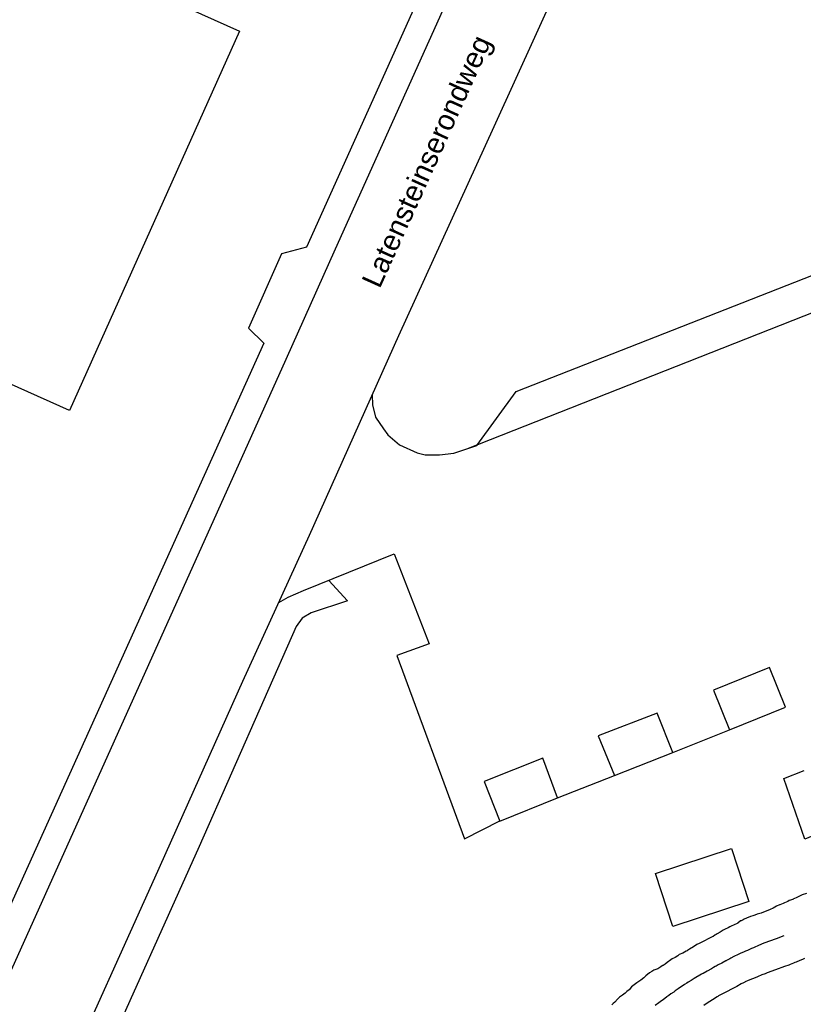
# Model space of a CAD drawing. Extents: x 158343 to 162498, y 431347 to 434500.
# Tile 200 of 248: x 159487 to 159545, y 434158 to 434230. Entities that reach past the tile are written whole.
import ezdxf

# ---------------------------------------------------------------- set-up
doc = ezdxf.new("R2010")
doc.units = 0
doc.header["$LTSCALE"] = 10
doc.header["$MEASUREMENT"] = 0
for name, color, linetype in [('000_arcering', 8, 'CONTINUOUS'), ('44_plafonds', 8, 'CONTINUOUS'), ('47_binneninrichting', 8, 'CONTINUOUS'), ('def. con-hoogtelijn (index)', 8, 'CONTINUOUS'), ('STRNM', 7, 'CONTINUOUS')]:
    doc.layers.add(name, color=color, linetype=linetype)
doc.styles.add('Style-STANDARD', font='arial.ttf')

# ---------------------------------------------------------------- blocks, each defined once
blk = doc.blocks.new('bestaande hoogtelijnen')
at = {"layer": 'def. con-hoogtelijn (index)'}
for p, q in [((-123.891, 98.761), (-124.157, 98.669)), ((-123.891, 98.761), (-124.157, 98.669)), ((-123.881, 98.766), (-123.891, 98.761)), ((-123.881, 98.766), (-123.891, 98.761)), ((-123.633, 98.868), (-123.881, 98.766)), ((-123.633, 98.868), (-123.881, 98.766)), ((-123.492, 98.956), (-123.633, 98.868)), ((-123.492, 98.956), (-123.633, 98.868)), ((-123.383, 98.997), (-123.492, 98.956)), ((-123.383, 98.997), (-123.492, 98.956)), ((-123.201, 99.091), (-123.383, 98.997)), ((-123.201, 99.091), (-123.383, 98.997)), ((-122.88, 99.2), (-123.201, 99.091)), ((-122.88, 99.2), (-123.201, 99.091)), ((-125.531, 98.019), (-126.206, 97.763)), ((-125.531, 98.019), (-126.206, 97.763)), ((-125.317, 98.128), (-125.531, 98.019)), ((-125.317, 98.128), (-125.531, 98.019)), ((-125.078, 98.258), (-125.317, 98.128)), ((-125.078, 98.258), (-125.317, 98.128)), ((-124.849, 98.355), (-125.078, 98.258)), ((-124.849, 98.355), (-125.078, 98.258)), ((-124.836, 98.363), (-124.849, 98.355)), ((-124.836, 98.363), (-124.849, 98.355)), ((-124.589, 98.463), (-124.836, 98.363)), ((-124.589, 98.463), (-124.836, 98.363)), ((-124.492, 98.502), (-124.589, 98.463)), ((-124.492, 98.502), (-124.589, 98.463)), ((-124.249, 98.609), (-124.492, 98.502)), ((-124.249, 98.609), (-124.492, 98.502)), ((-124.157, 98.669), (-124.249, 98.609)), ((-124.157, 98.669), (-124.249, 98.609)), ((-127.447, 97.301), (-127.509, 97.274)), ((-127.447, 97.301), (-127.509, 97.274)), ((-127.264, 97.379), (-127.447, 97.301)), ((-127.264, 97.379), (-127.447, 97.301)), ((-126.98, 97.507), (-127.264, 97.379)), ((-126.98, 97.507), (-127.264, 97.379)), ((-126.807, 97.548), (-126.98, 97.507)), ((-126.807, 97.548), (-126.98, 97.507)), ((-126.664, 97.595), (-126.807, 97.548)), ((-126.664, 97.595), (-126.807, 97.548)), ((-126.492, 97.667), (-126.664, 97.595)), ((-126.492, 97.667), (-126.664, 97.595)), ((-126.206, 97.763), (-126.492, 97.667)), ((-126.206, 97.763), (-126.492, 97.667)), ((-128.821, 96.587), (-128.989, 96.516)), ((-128.821, 96.587), (-128.989, 96.516)), ((-128.622, 96.687), (-128.821, 96.587)), ((-128.622, 96.687), (-128.821, 96.587)), ((-128.492, 96.754), (-128.622, 96.687)), ((-128.492, 96.754), (-128.622, 96.687)), ((-128.355, 96.818), (-128.492, 96.754)), ((-128.355, 96.818), (-128.492, 96.754)), ((-128.228, 96.882), (-128.355, 96.818)), ((-128.228, 96.882), (-128.355, 96.818)), ((-127.917, 97.019), (-128.228, 96.882)), ((-127.917, 97.019), (-128.228, 96.882)), ((-127.707, 97.182), (-127.917, 97.019)), ((-127.707, 97.182), (-127.917, 97.019)), ((-127.673, 97.2), (-127.707, 97.182)), ((-127.673, 97.2), (-127.707, 97.182)), ((-127.509, 97.274), (-127.673, 97.2)), ((-127.509, 97.274), (-127.673, 97.2)), ((-130.063, 95.866), (-130.339, 95.738)), ((-130.063, 95.866), (-130.339, 95.738)), ((-129.772, 96.019), (-130.063, 95.866)), ((-129.772, 96.019), (-130.063, 95.866)), ((-129.737, 96.04), (-129.772, 96.019)), ((-129.737, 96.04), (-129.772, 96.019)), ((-129.716, 96.05), (-129.737, 96.04)), ((-129.716, 96.05), (-129.737, 96.04)), ((-129.592, 96.15), (-129.716, 96.05)), ((-129.592, 96.15), (-129.716, 96.05)), ((-129.492, 96.2), (-129.592, 96.15)), ((-129.492, 96.2), (-129.592, 96.15)), ((-129.423, 96.237), (-129.492, 96.2)), ((-129.423, 96.237), (-129.492, 96.2)), ((-129.19, 96.367), (-129.423, 96.237)), ((-129.19, 96.367), (-129.423, 96.237)), ((-128.989, 96.516), (-129.19, 96.367)), ((-128.989, 96.516), (-129.19, 96.367)), ((-125.101, 95.872), (-125.992, 95.556)), ((-125.101, 95.872), (-125.992, 95.556)), ((-125.101, 95.872), (-125.992, 95.556)), ((-124.529, 96.089), (-125.101, 95.872)), ((-124.529, 96.089), (-125.101, 95.872)), ((-124.529, 96.089), (-125.101, 95.872)), ((-131.16, 95.281), (-131.444, 95.113)), ((-131.16, 95.281), (-131.444, 95.113)), ((-130.894, 95.453), (-131.16, 95.281)), ((-130.894, 95.453), (-131.16, 95.281)), ((-130.726, 95.543), (-130.894, 95.453)), ((-130.726, 95.543), (-130.894, 95.453)), ((-130.492, 95.65), (-130.726, 95.543)), ((-130.492, 95.65), (-130.726, 95.543)), ((-130.339, 95.738), (-130.492, 95.65)), ((-130.339, 95.738), (-130.492, 95.65)), ((-126.896, 95.167), (-127.207, 95.031)), ((-126.896, 95.167), (-127.207, 95.031)), ((-126.896, 95.167), (-127.207, 95.031)), ((-126.75, 95.224), (-126.896, 95.167)), ((-126.75, 95.224), (-126.896, 95.167)), ((-126.75, 95.224), (-126.896, 95.167)), ((-126.715, 95.242), (-126.75, 95.224)), ((-126.715, 95.242), (-126.75, 95.224)), ((-126.715, 95.242), (-126.75, 95.224)), ((-126.653, 95.269), (-126.715, 95.242)), ((-126.653, 95.269), (-126.715, 95.242)), ((-126.653, 95.269), (-126.715, 95.242)), ((-126.447, 95.356), (-126.653, 95.269)), ((-126.447, 95.356), (-126.653, 95.269)), ((-126.447, 95.356), (-126.653, 95.269)), ((-126.164, 95.484), (-126.447, 95.356)), ((-126.164, 95.484), (-126.447, 95.356)), ((-126.164, 95.484), (-126.447, 95.356)), ((-125.992, 95.556), (-126.164, 95.484)), ((-125.992, 95.556), (-126.164, 95.484)), ((-125.992, 95.556), (-126.164, 95.484)), ((-132.702, 94.408), (-132.813, 94.34)), ((-132.702, 94.408), (-132.813, 94.34)), ((-132.492, 94.512), (-132.702, 94.408)), ((-132.492, 94.512), (-132.702, 94.408)), ((-132.296, 94.635), (-132.492, 94.512)), ((-132.296, 94.635), (-132.492, 94.512)), ((-132.194, 94.721), (-132.296, 94.635)), ((-132.194, 94.721), (-132.296, 94.635)), ((-131.937, 94.822), (-132.194, 94.721)), ((-131.937, 94.822), (-132.194, 94.721)), ((-131.694, 94.958), (-131.937, 94.822)), ((-131.694, 94.958), (-131.937, 94.822)), ((-131.616, 95.002), (-131.694, 94.958)), ((-131.616, 95.002), (-131.694, 94.958)), ((-131.585, 95.019), (-131.616, 95.002)), ((-131.585, 95.019), (-131.616, 95.002)), ((-131.444, 95.113), (-131.585, 95.019)), ((-131.444, 95.113), (-131.585, 95.019)), ((-128.492, 94.408), (-128.726, 94.284)), ((-128.492, 94.408), (-128.726, 94.284)), ((-128.492, 94.408), (-128.726, 94.284)), ((-128.423, 94.446), (-128.492, 94.408)), ((-128.423, 94.446), (-128.492, 94.408)), ((-128.423, 94.446), (-128.492, 94.408)), ((-128.19, 94.575), (-128.423, 94.446)), ((-128.19, 94.575), (-128.423, 94.446)), ((-128.19, 94.575), (-128.423, 94.446)), ((-127.884, 94.717), (-128.19, 94.575)), ((-127.884, 94.717), (-128.19, 94.575)), ((-127.884, 94.717), (-128.19, 94.575)), ((-127.686, 94.818), (-127.884, 94.717)), ((-127.686, 94.818), (-127.884, 94.717)), ((-127.686, 94.818), (-127.884, 94.717)), ((-127.492, 94.906), (-127.686, 94.818)), ((-127.492, 94.906), (-127.686, 94.818)), ((-127.492, 94.906), (-127.686, 94.818)), ((-127.355, 94.97), (-127.492, 94.906)), ((-127.355, 94.97), (-127.492, 94.906)), ((-127.355, 94.97), (-127.492, 94.906)), ((-127.207, 95.031), (-127.355, 94.97)), ((-127.207, 95.031), (-127.355, 94.97)), ((-127.207, 95.031), (-127.355, 94.97)), ((-123.024, 94.426), (-123.185, 94.361)), ((-123.024, 94.426), (-123.185, 94.361)), ((-133.748, 93.688), (-134.049, 93.576)), ((-133.748, 93.688), (-134.049, 93.576)), ((-133.535, 93.83), (-133.748, 93.688)), ((-133.535, 93.83), (-133.748, 93.688)), ((-133.449, 93.889), (-133.535, 93.83)), ((-133.449, 93.889), (-133.535, 93.83)), ((-133.406, 93.909), (-133.449, 93.889)), ((-133.406, 93.909), (-133.449, 93.889)), ((-133.365, 93.932), (-133.406, 93.909)), ((-133.365, 93.932), (-133.406, 93.909)), ((-133.225, 94.019), (-133.365, 93.932)), ((-133.225, 94.019), (-133.365, 93.932)), ((-133.063, 94.131), (-133.225, 94.019)), ((-133.063, 94.131), (-133.225, 94.019)), ((-132.813, 94.34), (-133.063, 94.131)), ((-132.813, 94.34), (-133.063, 94.131)), ((-129.843, 93.687), (-130.16, 93.51)), ((-129.843, 93.687), (-130.16, 93.51)), ((-129.843, 93.687), (-130.16, 93.51)), ((-129.675, 93.777), (-129.843, 93.687)), ((-129.675, 93.777), (-129.843, 93.687)), ((-129.675, 93.777), (-129.843, 93.687)), ((-129.555, 93.841), (-129.675, 93.777)), ((-129.555, 93.841), (-129.675, 93.777)), ((-129.555, 93.841), (-129.675, 93.777)), ((-129.492, 93.875), (-129.555, 93.841)), ((-129.492, 93.875), (-129.555, 93.841)), ((-129.492, 93.875), (-129.555, 93.841)), ((-129.339, 93.964), (-129.492, 93.875)), ((-129.339, 93.964), (-129.492, 93.875)), ((-129.339, 93.964), (-129.492, 93.875)), ((-129.073, 94.1), (-129.339, 93.964)), ((-129.073, 94.1), (-129.339, 93.964)), ((-129.073, 94.1), (-129.339, 93.964)), ((-128.782, 94.252), (-129.073, 94.1)), ((-128.782, 94.252), (-129.073, 94.1)), ((-128.782, 94.252), (-129.073, 94.1)), ((-128.747, 94.273), (-128.782, 94.252)), ((-128.747, 94.273), (-128.782, 94.252)), ((-128.747, 94.273), (-128.782, 94.252)), ((-128.726, 94.284), (-128.747, 94.273)), ((-128.726, 94.284), (-128.747, 94.273)), ((-128.726, 94.284), (-128.747, 94.273)), ((-124.485, 93.851), (-125.153, 93.614)), ((-124.485, 93.851), (-125.153, 93.614)), ((-124.178, 93.954), (-124.485, 93.851)), ((-124.178, 93.954), (-124.485, 93.851)), ((-124.074, 93.993), (-124.178, 93.954)), ((-124.074, 93.993), (-124.178, 93.954)), ((-123.837, 94.088), (-124.074, 93.993)), ((-123.837, 94.088), (-124.074, 93.993)), ((-123.727, 94.129), (-123.837, 94.088)), ((-123.727, 94.129), (-123.837, 94.088)), ((-123.645, 94.16), (-123.727, 94.129)), ((-123.645, 94.16), (-123.727, 94.129)), ((-123.367, 94.281), (-123.645, 94.16)), ((-123.367, 94.281), (-123.645, 94.16)), ((-123.185, 94.361), (-123.367, 94.281)), ((-123.185, 94.361), (-123.367, 94.281)), ((-134.789, 93.01), (-134.992, 92.853)), ((-134.789, 93.01), (-134.992, 92.853)), ((-134.784, 93.014), (-134.789, 93.01)), ((-134.784, 93.014), (-134.789, 93.01)), ((-134.777, 93.019), (-134.784, 93.014)), ((-134.777, 93.019), (-134.784, 93.014)), ((-134.632, 93.17), (-134.777, 93.019)), ((-134.632, 93.17), (-134.777, 93.019)), ((-134.356, 93.382), (-134.632, 93.17)), ((-134.356, 93.382), (-134.632, 93.17)), ((-134.205, 93.47), (-134.356, 93.382)), ((-134.205, 93.47), (-134.356, 93.382)), ((-134.049, 93.576), (-134.205, 93.47)), ((-134.049, 93.576), (-134.205, 93.47)), ((-131.087, 92.958), (-131.329, 92.822)), ((-131.087, 92.958), (-131.329, 92.822)), ((-131.087, 92.958), (-131.329, 92.822)), ((-130.553, 93.281), (-131.087, 92.958)), ((-130.553, 93.281), (-131.087, 92.958)), ((-130.553, 93.281), (-131.087, 92.958)), ((-130.475, 93.326), (-130.553, 93.281)), ((-130.475, 93.326), (-130.553, 93.281)), ((-130.475, 93.326), (-130.553, 93.281)), ((-130.444, 93.342), (-130.475, 93.326)), ((-130.444, 93.342), (-130.475, 93.326)), ((-130.444, 93.342), (-130.475, 93.326)), ((-130.16, 93.51), (-130.444, 93.342)), ((-130.16, 93.51), (-130.444, 93.342)), ((-130.16, 93.51), (-130.444, 93.342)), ((-126.512, 93.072), (-127.137, 92.823)), ((-126.512, 93.072), (-127.137, 92.823)), ((-126.367, 93.138), (-126.512, 93.072)), ((-126.367, 93.138), (-126.512, 93.072)), ((-126.255, 93.184), (-126.367, 93.138)), ((-126.255, 93.184), (-126.367, 93.138)), ((-126.146, 93.227), (-126.255, 93.184)), ((-126.146, 93.227), (-126.255, 93.184)), ((-125.913, 93.315), (-126.146, 93.227)), ((-125.913, 93.315), (-126.146, 93.227)), ((-125.759, 93.38), (-125.913, 93.315)), ((-125.759, 93.38), (-125.913, 93.315)), ((-125.153, 93.614), (-125.759, 93.38)), ((-125.153, 93.614), (-125.759, 93.38)), ((-135.691, 92.351), (-135.855, 92.151)), ((-135.691, 92.351), (-135.855, 92.151)), ((-135.48, 92.507), (-135.691, 92.351)), ((-135.48, 92.507), (-135.691, 92.351)), ((-135.281, 92.65), (-135.48, 92.507)), ((-135.281, 92.65), (-135.48, 92.507)), ((-134.992, 92.853), (-135.281, 92.65)), ((-134.992, 92.853), (-135.281, 92.65)), ((-131.799, 92.519), (-132.266, 92.203)), ((-131.799, 92.519), (-132.266, 92.203)), ((-131.799, 92.519), (-132.266, 92.203)), ((-131.637, 92.631), (-131.799, 92.519)), ((-131.637, 92.631), (-131.799, 92.519)), ((-131.637, 92.631), (-131.799, 92.519)), ((-131.526, 92.699), (-131.637, 92.631)), ((-131.526, 92.699), (-131.637, 92.631)), ((-131.526, 92.699), (-131.637, 92.631)), ((-131.329, 92.822), (-131.526, 92.699)), ((-131.329, 92.822), (-131.526, 92.699)), ((-131.329, 92.822), (-131.526, 92.699)), ((-128.167, 92.295), (-128.367, 92.194)), ((-128.167, 92.295), (-128.367, 92.194)), ((-127.987, 92.388), (-128.167, 92.295)), ((-127.987, 92.388), (-128.167, 92.295)), ((-127.656, 92.569), (-127.987, 92.388)), ((-127.656, 92.569), (-127.987, 92.388)), ((-127.481, 92.662), (-127.656, 92.569)), ((-127.481, 92.662), (-127.656, 92.569)), ((-127.402, 92.698), (-127.481, 92.662)), ((-127.402, 92.698), (-127.481, 92.662)), ((-127.367, 92.717), (-127.402, 92.698)), ((-127.367, 92.717), (-127.402, 92.698)), ((-127.137, 92.823), (-127.367, 92.717)), ((-127.137, 92.823), (-127.367, 92.717)), ((-136.567, 91.594), (-136.715, 91.463)), ((-136.567, 91.594), (-136.715, 91.463)), ((-136.344, 91.754), (-136.567, 91.594)), ((-136.344, 91.754), (-136.567, 91.594)), ((-136.153, 91.902), (-136.344, 91.754)), ((-136.153, 91.902), (-136.344, 91.754)), ((-136.015, 92.019), (-136.153, 91.902)), ((-136.015, 92.019), (-136.153, 91.902)), ((-135.93, 92.094), (-136.015, 92.019)), ((-135.93, 92.094), (-136.015, 92.019)), ((-135.855, 92.151), (-135.93, 92.094)), ((-135.855, 92.151), (-135.93, 92.094)), ((-133.098, 91.625), (-133.374, 91.412)), ((-133.098, 91.625), (-133.374, 91.412)), ((-133.098, 91.625), (-133.374, 91.412)), ((-132.958, 91.731), (-133.098, 91.625)), ((-132.958, 91.731), (-133.098, 91.625)), ((-132.958, 91.731), (-133.098, 91.625)), ((-132.811, 91.837), (-132.958, 91.731)), ((-132.811, 91.837), (-132.958, 91.731)), ((-132.811, 91.837), (-132.958, 91.731)), ((-132.598, 91.979), (-132.811, 91.837)), ((-132.598, 91.979), (-132.811, 91.837)), ((-132.598, 91.979), (-132.811, 91.837)), ((-132.492, 92.057), (-132.598, 91.979)), ((-132.492, 92.057), (-132.598, 91.979)), ((-132.492, 92.057), (-132.598, 91.979)), ((-132.406, 92.116), (-132.492, 92.057)), ((-132.406, 92.116), (-132.492, 92.057)), ((-132.406, 92.116), (-132.492, 92.057)), ((-132.266, 92.203), (-132.406, 92.116)), ((-132.266, 92.203), (-132.406, 92.116)), ((-132.266, 92.203), (-132.406, 92.116)), ((-129.411, 91.636), (-129.752, 91.397)), ((-129.411, 91.636), (-129.752, 91.397)), ((-129.367, 91.662), (-129.411, 91.636)), ((-129.367, 91.662), (-129.411, 91.636)), ((-129.313, 91.69), (-129.367, 91.662)), ((-129.313, 91.69), (-129.367, 91.662)), ((-129.076, 91.822), (-129.313, 91.69)), ((-129.076, 91.822), (-129.313, 91.69)), ((-128.732, 91.996), (-129.076, 91.822)), ((-128.732, 91.996), (-129.076, 91.822)), ((-128.642, 92.044), (-128.732, 91.996)), ((-128.642, 92.044), (-128.732, 91.996)), ((-128.415, 92.168), (-128.642, 92.044)), ((-128.415, 92.168), (-128.642, 92.044)), ((-128.367, 92.194), (-128.415, 92.168)), ((-128.367, 92.194), (-128.415, 92.168)), ((-137.015, 91.139), (-137.112, 91.05)), ((-137.015, 91.139), (-137.112, 91.05)), ((-136.895, 91.241), (-137.015, 91.139)), ((-136.895, 91.241), (-137.015, 91.139)), ((-136.715, 91.463), (-136.895, 91.241)), ((-136.715, 91.463), (-136.895, 91.241)), ((-133.672, 91.19), (-133.961, 90.988)), ((-133.672, 91.19), (-133.961, 90.988)), ((-133.672, 91.19), (-133.961, 90.988)), ((-133.492, 91.33), (-133.672, 91.19)), ((-133.492, 91.33), (-133.672, 91.19)), ((-133.492, 91.33), (-133.672, 91.19)), ((-133.487, 91.334), (-133.492, 91.33)), ((-133.487, 91.334), (-133.492, 91.33)), ((-133.487, 91.334), (-133.492, 91.33)), ((-133.481, 91.339), (-133.487, 91.334)), ((-133.481, 91.339), (-133.487, 91.334)), ((-133.481, 91.339), (-133.487, 91.334)), ((-133.374, 91.412), (-133.481, 91.339)), ((-133.374, 91.412), (-133.481, 91.339)), ((-133.374, 91.412), (-133.481, 91.339)), ((-130.152, 91.154), (-130.392, 91.001)), ((-130.152, 91.154), (-130.392, 91.001)), ((-129.752, 91.397), (-130.152, 91.154)), ((-129.752, 91.397), (-130.152, 91.154))]:
    blk.add_line(p, q, dxfattribs=at)

msp = doc.modelspace()

# ---------------------------------------------------------------- linework, layer by layer
at = {"layer": '44_plafonds', "flags": 128}
for points in [[(159475.552, 434245.421), (159473.988, 434241.932), (159503.455, 434228.728), (159491.015, 434200.969), (159427.159, 434229.584), (159443.682, 434266.457), (159454.474, 434261.621)], [(159538.11, 434180.51), (159539.28, 434177.6), (159543.39, 434179.25), (159542.22, 434182.16), (159538.11, 434180.51)], [(159534, 434178.83), (159529.68, 434177.15), (159530.88, 434174.27), (159535.14, 434175.95), (159534, 434178.83)], [(159521.34, 434173.82), (159522.501, 434170.918), (159526.71, 434172.62), (159525.63, 434175.53), (159521.34, 434173.82)], [(159546.424, 434170.274), (159544.808, 434169.597), (159543.252, 434174.027), (159544.756, 434174.626)], [(159540.7, 434165.025), (159535.155, 434163.206), (159533.881, 434167.088), (159539.425, 434168.907), (159540.7, 434165.025)]]:
    msp.add_lwpolyline(points, dxfattribs=at)
at = {"layer": '47_binneninrichting', "flags": 128}
for points in [[(159549.125, 434298.801), (159540.924, 434280.523), (159518.965, 434231.704), (159510.455, 434212.771), (159506.84, 434204.71), (159474.157, 434132.087)], [(159479.621, 434129.739), (159480.308, 434129.374), (159484.986, 434139.583), (159490.364, 434151.439), (159497.264, 434166.764), (159503.7, 434181.17), (159508.562, 434191.859), (159515.104, 434206.457), (159522.072, 434221.757), (159529.637, 434238.401), (159537.196, 434255.454), (159543.448, 434269.298), (159548.729, 434281.274), (159556.045, 434297.059)], [(159540.165, 434285.75), (159521.312, 434243.773), (159522.097, 434243.456), (159517.375, 434233.002), (159508.339, 434212.917), (159506.507, 434212.436), (159504.094, 434206.988), (159505.223, 434205.89), (159469.932, 434127.671), (159467.168, 434126.297), (159462.64, 434128.02)], [(159513.16, 434202.121), (159513.18, 434201.39), (159513.39, 434200.49), (159513.99, 434199.62), (159514.29, 434199.2), (159515.16, 434198.45), (159516.45, 434197.88), (159517.02, 434197.73), (159518.07, 434197.73), (159519.12, 434197.85), (159520.8, 434198.42), (159523.68, 434202.35), (159568.98, 434220.14)], [(159568.98, 434220.14), (159568.59, 434217.29), (159520.05, 434198.15)], [(159506.318, 434186.927), (159507, 434187.32), (159508.14, 434187.8), (159514.77, 434190.47), (159517.32, 434183.9), (159514.95, 434183.03), (159519.9, 434169.62), (159522.48, 434170.94)], [(159509.972, 434188.538), (159511.345, 434187.052), (159508.686, 434186.159)], [(159508.686, 434186.159), (159508.028, 434185.782), (159507.583, 434185.168)], [(159507.583, 434185.168), (159500.503, 434169.068), (159493.148, 434152.725), (159493.79, 434147.91), (159492.394, 434145.001), (159488.923, 434143.699), (159484.378, 434133.293), (159482.073, 434128.339), (159480.308, 434129.374)], [(159535.14, 434175.95), (159539.28, 434177.6)], [(159526.71, 434172.62), (159530.88, 434174.27)]]:
    msp.add_lwpolyline(points, dxfattribs=at)

# ---------------------------------------------------------------- block references
at = {"layer": '000_arcering'}
msp.add_blockref('bestaande hoogtelijnen', (159667.804, 434066.432), dxfattribs=at)

# ---------------------------------------------------------------- texts
at = {"layer": 'STRNM', "style": 'Style-STANDARD'}
msp.add_text('Latensteinserondweg', height=1.5, rotation=65.66513, dxfattribs=at).set_placement((159513.697, 434209.829))

doc.saveas('drawing.dxf')
